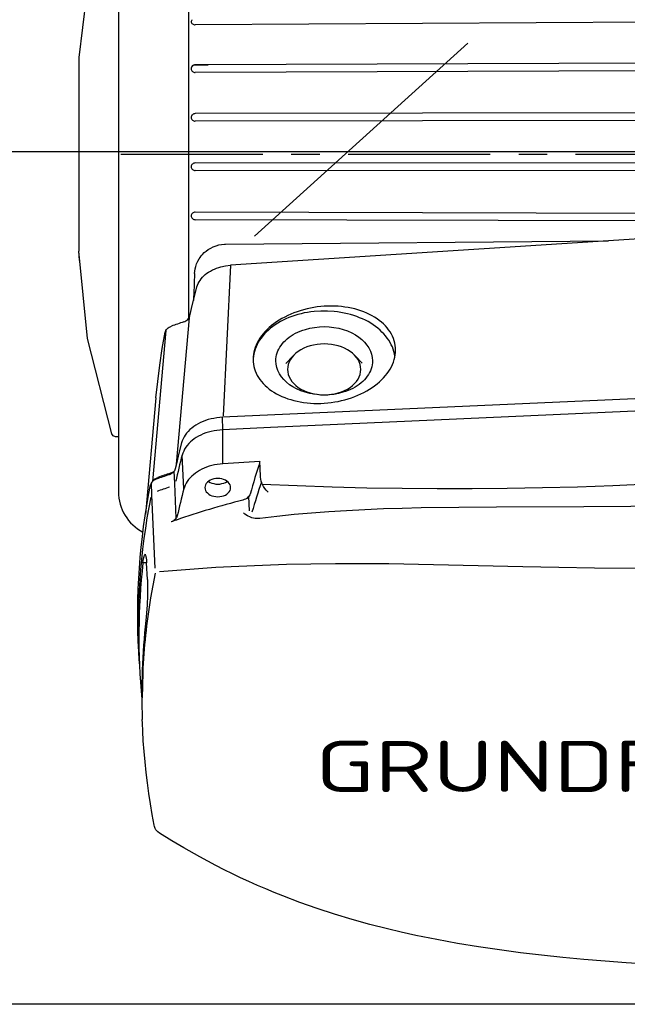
# Model space of a CAD drawing. Extents: x -940 to 22840, y -452 to 16368.
# Tile 41 of 50: x 12840 to 12947, y 9330 to 9504. Entities that reach past the tile are written whole.
import ezdxf
from ezdxf.enums import TextEntityAlignment as Align

# ---------------------------------------------------------------- set-up
doc = ezdxf.new("R2010")
doc.units = 0
doc.header["$LTSCALE"] = 20
doc.linetypes.add('CENTER', pattern=[2, 1.25, -0.25, 0.25, -0.25])
doc.linetypes.add('CENTER2', pattern=[11.25, 7.5, -1.25, 1.25, -1.25])
doc.layers.get('0').update_dxf_attribs({"linetype": 'CONTINUOUS'})
for name, color, linetype in [('CENTER', 7, 'CENTER'), ('GRUNDFOS', 5, 'CONTINUOUS'), ('WL561---_AANVOER', 4, 'CONTINUOUS'), ('WL570---_HARTLIJN', 7, 'CONTINUOUS'), ('WL570---_TOEVOER', 3, 'CONTINUOUS')]:
    doc.layers.add(name, color=color, linetype=linetype)
doc.styles.get("Standard").update_dxf_attribs({"font": 'ISOCP'})

# ---------------------------------------------------------------- blocks, each defined once
blk = doc.blocks.new('LU-1D-K-12C')
at = {"color": 0, "linetype": 'CONTINUOUS'}
blk.add_line((-0.5, 150), (0.5, 150), dxfattribs=at)
at = {"layer": 'WL570---_HARTLIJN', "linetype": 'CENTER2'}
blk.add_line((-0.5, 0), (0.5, 0), dxfattribs=at)

msp = doc.modelspace()

# ---------------------------------------------------------------- linework, layer by layer
at = {"layer": 'CENTER', "color": 4, "linetype": 'CENTER'}
msp.add_line((13283.04, 9479.91), (12856.01, 9479.91), dxfattribs=at)
at = {"layer": 'GRUNDFOS', "color": 4, "linetype": 'CONTINUOUS'}
for p, q in [((12857.65, 9521.88), (12857.65, 9502.63)), ((12852.79, 9514.41), (12850.66, 9496.96)), ((12869.96, 9506.07), (12869.96, 9479.91)), ((12870.54, 9503.52), (12870.45, 9503.27)), ((12870.45, 9503.27), (12870.45, 9503.18)), ((12870.58, 9503.6), (12870.54, 9503.52)), ((13021.93, 9503.59), (12871.14, 9502.7)), ((12857.65, 9502.63), (12857.65, 9479.91)), ((12850.66, 9496.96), (12850.66, 9494.75)), ((13021.93, 9496.23), (12871.14, 9495.66)), ((12850.66, 9494.75), (12850.66, 9462.87)), ((12870.45, 9494.96), (12870.45, 9494.88)), ((12870.45, 9494.96), (12870.45, 9494.96)), ((12871.16, 9495.68), (12871.04, 9495.68)), ((12871.14, 9495.67), (12871.14, 9495.66)), ((13021.93, 9494.91), (12871.14, 9494.34)), ((13021.93, 9487.34), (12871.14, 9487.09)), ((12870.45, 9486.4), (12870.45, 9486.35)), ((12870.45, 9486.09), (12870.45, 9486.09)), ((13021.93, 9486), (12871.14, 9485.75)), ((12857.65, 9479.91), (12857.65, 9457.2)), ((12869.96, 9479.91), (12869.96, 9453.76)), ((12870.45, 9477.8), (12870.45, 9477.75)), ((12870.45, 9477.75), (12870.45, 9477.71)), ((12870.46, 9477.48), (12870.46, 9477.48)), ((13021.93, 9478.34), (12871.14, 9478.42)), ((13021.93, 9476.98), (12871.14, 9477.07)), ((12871.14, 9477.07), (12871.14, 9477)), ((12870.47, 9468.9), (12870.47, 9468.9)), ((13021.93, 9469.35), (12871.14, 9469.77)), ((13021.93, 9468.02), (12871.14, 9468.43)), ((12989.73, 9467.69), (12877.34, 9460.4)), ((12850.8, 9461.25), (12850.66, 9462.87)), ((12852.23, 9447.51), (12850.66, 9462.87)), ((12913.48, 9462.81), (12913.48, 9462.74)), ((12877.34, 9460.4), (12876.09, 9433.9)), ((12857.65, 9457.2), (12857.65, 9437.95)), ((12869.96, 9453.76), (12869.96, 9451.03)), ((12870.09, 9451.19), (12867.82, 9425.42)), ((12856.47, 9430.75), (12852.23, 9447.51)), ((12865.98, 9448.91), (12863.64, 9422.39)), ((12888.33, 9444.42), (12887.1, 9443.14)), ((12900.53, 9443.18), (12899.33, 9444.42)), ((12857.65, 9437.95), (12857.65, 9425.08)), ((12988.27, 9438.73), (12875.97, 9433.66)), ((12864.25, 9437.08), (12862.39, 9416.56)), ((12980.54, 9436.19), (12884.4, 9431.85)), ((12875.98, 9431.47), (12875.97, 9433.66)), ((12856.72, 9430.38), (12856.47, 9430.75)), ((12857.14, 9430.23), (12856.72, 9430.38)), ((12857.65, 9430.21), (12857.14, 9430.23)), ((12884.4, 9431.85), (12875.98, 9431.47)), ((12876.01, 9425.48), (12875.98, 9431.47)), ((12869.15, 9421.06), (12868.86, 9427.02)), ((12857.65, 9425.08), (12857.65, 9420.56)), ((12882.53, 9425.91), (12876.01, 9425.48)), ((12882.63, 9423.34), (12882.53, 9425.91)), ((12867.55, 9422.04), (12867.45, 9424.18)), ((12863.53, 9419.98), (12863.44, 9422.15)), ((12867.55, 9422.01), (12867.55, 9422.04)), ((12867.82, 9415.92), (12867.55, 9422.01)), ((12882.8, 9422.26), (12882.8, 9422.26)), ((12882.95, 9421.92), (12882.95, 9421.91)), ((12863.54, 9419.96), (12863.53, 9419.98)), ((12864.11, 9407.11), (12863.54, 9419.96)), ((12880.69, 9417.21), (12880.59, 9419.74)), ((12862.59, 9408.07), (12861.96, 9408.08)), ((12862.74, 9405.11), (12862.59, 9408.08)), ((12864.08, 9406.25), (12863.28, 9401.89)), ((12861.92, 9388.72), (12861.8, 9384.31)), ((12861.85, 9379.87), (12861.83, 9380.5)), ((12861.92, 9378.42), (12861.85, 9379.87)), ((12862.02, 9376.74), (12861.92, 9378.42))]:
    msp.add_line(p, q, dxfattribs=at)
for points in [[(12870.45, 9503.27), (12870.46, 9503.16), (12870.5, 9503.06), (12870.57, 9502.96), (12870.65, 9502.87), (12870.76, 9502.8), (12870.88, 9502.74), (12871.01, 9502.71), (12871.14, 9502.7)], [(12871.04, 9495.68), (12870.83, 9495.61), (12870.64, 9495.47), (12870.52, 9495.28), (12870.45, 9495.06)], [(12871.14, 9495.66), (12871.01, 9495.64), (12870.88, 9495.6), (12870.76, 9495.54), (12870.65, 9495.45), (12870.57, 9495.35), (12870.5, 9495.22), (12870.46, 9495.09), (12870.45, 9494.96)], [(12870.45, 9494.96), (12870.46, 9494.84), (12870.5, 9494.72), (12870.57, 9494.61), (12870.65, 9494.52), (12870.76, 9494.44), (12870.88, 9494.39), (12871.01, 9494.35), (12871.14, 9494.34)], [(12871.14, 9487.09), (12871.01, 9487.08), (12870.88, 9487.04), (12870.76, 9486.98), (12870.65, 9486.89), (12870.57, 9486.79), (12870.5, 9486.67), (12870.46, 9486.54), (12870.45, 9486.4)], [(12870.45, 9486.4), (12870.46, 9486.28), (12870.5, 9486.15), (12870.57, 9486.04), (12870.65, 9485.94), (12870.76, 9485.86), (12870.88, 9485.8), (12871.01, 9485.76), (12871.14, 9485.75)], [(12871.14, 9478.42), (12871.01, 9478.4), (12870.88, 9478.37), (12870.76, 9478.3), (12870.65, 9478.22), (12870.57, 9478.12), (12870.5, 9478), (12870.46, 9477.88), (12870.45, 9477.75)], [(12870.45, 9477.75), (12870.46, 9477.62), (12870.5, 9477.49), (12870.57, 9477.37), (12870.65, 9477.27), (12870.76, 9477.18), (12870.88, 9477.12), (12871.01, 9477.08), (12871.14, 9477.07)], [(12871.14, 9469.77), (12871.01, 9469.75), (12870.88, 9469.72), (12870.76, 9469.66), (12870.65, 9469.58), (12870.57, 9469.48), (12870.5, 9469.37), (12870.46, 9469.25), (12870.45, 9469.13)], [(12870.45, 9469.13), (12870.46, 9468.99), (12870.5, 9468.86), (12870.57, 9468.74), (12870.65, 9468.63), (12870.76, 9468.55), (12870.88, 9468.48), (12871.01, 9468.44), (12871.14, 9468.43)], [(12871.03, 9458.96), (12871.06, 9459.38), (12871.13, 9459.8), (12871.23, 9460.21), (12871.39, 9460.67), (12871.59, 9461.11), (12871.83, 9461.53), (12872.01, 9461.8), (12872.22, 9462.07), (12872.43, 9462.32), (12872.74, 9462.63), (12873.07, 9462.91), (12873.43, 9463.17)], [(12873.43, 9463.17), (12873.87, 9463.44), (12874.29, 9463.64), (12874.85, 9463.85), (12875.3, 9463.98), (12875.77, 9464.06), (12876.27, 9464.11), (12876.47, 9464.11)], [(12876.47, 9464.11), (12943.86, 9464.71)], [(12870.21, 9451.5), (12870.68, 9453.55), (12871.19, 9455.6), (12871.46, 9456.62), (12871.55, 9456.92), (12871.67, 9457.2), (12871.82, 9457.49), (12871.99, 9457.76), (12872.18, 9458.03), (12872.4, 9458.29), (12872.64, 9458.54), (12872.91, 9458.77), (12873.2, 9459), (12873.5, 9459.21), (12873.83, 9459.4), (12874.17, 9459.58), (12874.53, 9459.75), (12874.9, 9459.89), (12875.28, 9460.02), (12875.68, 9460.14), (12876.49, 9460.31), (12877.34, 9460.4)], [(12906.38, 9445.49), (12906.36, 9445.9), (12906.32, 9446.32), (12906.24, 9446.73), (12906.14, 9447.13), (12906, 9447.53), (12905.84, 9447.92), (12905.65, 9448.31), (12905.42, 9448.68), (12905.17, 9449.05), (12904.9, 9449.41), (12904.59, 9449.75), (12904.27, 9450.08), (12903.91, 9450.4), (12903.53, 9450.71), (12903.13, 9451), (12902.71, 9451.27), (12902.26, 9451.53), (12901.8, 9451.77), (12901.31, 9452), (12900.81, 9452.21), (12900.29, 9452.4), (12899.76, 9452.57), (12899.21, 9452.72), (12898.64, 9452.85), (12898.07, 9452.97), (12897.49, 9453.06), (12896.89, 9453.13), (12896.29, 9453.19), (12895.69, 9453.22), (12895.08, 9453.23), (12894.47, 9453.22), (12893.85, 9453.19), (12893.24, 9453.14), (12892.62, 9453.07), (12892.01, 9452.98), (12891.41, 9452.87), (12890.81, 9452.74), (12890.22, 9452.59), (12889.63, 9452.42), (12889.06, 9452.23), (12888.5, 9452.03), (12887.95, 9451.8), (12887.41, 9451.56), (12886.89, 9451.31), (12886.39, 9451.03), (12885.91, 9450.74), (12885.44, 9450.44), (12885, 9450.12), (12884.57, 9449.79), (12884.17, 9449.45), (12883.79, 9449.1), (12883.44, 9448.73), (12883.11, 9448.36), (12882.81, 9447.97), (12882.53, 9447.58), (12882.28, 9447.18), (12882.06, 9446.78), (12881.87, 9446.37), (12881.7, 9445.96), (12881.57, 9445.54), (12881.46, 9445.12), (12881.38, 9444.7), (12881.34, 9444.28), (12881.32, 9443.86)], [(12869.12, 9450.45), (12869.33, 9450.53), (12869.52, 9450.64), (12869.69, 9450.75), (12869.85, 9450.88), (12869.98, 9451.02), (12870.08, 9451.18), (12870.16, 9451.34), (12870.21, 9451.5)], [(12906.27, 9444.4), (12906.2, 9444.82), (12906.1, 9445.23), (12905.97, 9445.64), (12905.82, 9446.04), (12905.63, 9446.44), (12905.43, 9446.84), (12905.19, 9447.22), (12904.93, 9447.6), (12904.64, 9447.97), (12904.34, 9448.33), (12904, 9448.67), (12903.65, 9449.01), (12903.27, 9449.33), (12902.87, 9449.64), (12902.45, 9449.94), (12902.01, 9450.22), (12901.55, 9450.49), (12901.07, 9450.74), (12900.58, 9450.97), (12900.07, 9451.19), (12899.55, 9451.39), (12899.02, 9451.57), (12898.47, 9451.74), (12897.92, 9451.89), (12897.35, 9452.01), (12896.78, 9452.12), (12896.2, 9452.21), (12895.61, 9452.28), (12894.43, 9452.36), (12893.25, 9452.36), (12892.06, 9452.28), (12891.48, 9452.21), (12890.9, 9452.13), (12890.33, 9452.02), (12889.76, 9451.89), (12889.2, 9451.74), (12888.66, 9451.58), (12888.12, 9451.4), (12887.6, 9451.2), (12887.1, 9450.98), (12886.6, 9450.74), (12886.13, 9450.49), (12885.67, 9450.23), (12885.23, 9449.95), (12884.81, 9449.65), (12884.41, 9449.34), (12884.03, 9449.02), (12883.67, 9448.68), (12883.34, 9448.33), (12883.03, 9447.98), (12882.74, 9447.61), (12882.48, 9447.23), (12882.24, 9446.85), (12882.03, 9446.45), (12881.85, 9446.06), (12881.7, 9445.65), (12881.57, 9445.24), (12881.47, 9444.83), (12881.39, 9444.41), (12881.35, 9443.99), (12881.33, 9443.57)], [(12865.88, 9448.62), (12865.92, 9448.78), (12866, 9448.95), (12866.1, 9449.1), (12866.23, 9449.25), (12866.38, 9449.38), (12866.55, 9449.5), (12866.74, 9449.6), (12866.95, 9449.69)], [(12885.33, 9443.6), (12885.35, 9443.95), (12885.39, 9444.3), (12885.46, 9444.65), (12885.56, 9444.99), (12885.69, 9445.33), (12885.85, 9445.66), (12886.04, 9445.99), (12886.25, 9446.31), (12886.48, 9446.62), (12886.75, 9446.92), (12887.03, 9447.2), (12887.34, 9447.48), (12887.68, 9447.74), (12888.03, 9447.99), (12888.4, 9448.22), (12888.79, 9448.44), (12889.2, 9448.64), (12889.63, 9448.82), (12890.07, 9448.99), (12890.52, 9449.13), (12891.32, 9449.34), (12892.15, 9449.49), (12893, 9449.58), (12893.85, 9449.61), (12894.71, 9449.58), (12895.55, 9449.48), (12896.38, 9449.33), (12897.18, 9449.12), (12897.95, 9448.85), (12898.68, 9448.54), (12899.33, 9448.18), (12899.93, 9447.79), (12900.47, 9447.35), (12900.95, 9446.88), (12901.36, 9446.38), (12901.71, 9445.86), (12901.98, 9445.31), (12902.17, 9444.75), (12902.29, 9444.17), (12902.33, 9443.6)], [(12864.25, 9437.08), (12864.55, 9439.97), (12864.92, 9442.86), (12865.36, 9445.74), (12865.88, 9448.62)], [(12900.27, 9442.1), (12900.24, 9442.54), (12900.15, 9442.97), (12900, 9443.4), (12899.78, 9443.81), (12899.51, 9444.21), (12899.19, 9444.58), (12898.81, 9444.94), (12898.39, 9445.26), (12897.92, 9445.56), (12897.41, 9445.82), (12896.87, 9446.04), (12896.3, 9446.23), (12895.7, 9446.38), (12895.09, 9446.49), (12894.46, 9446.55), (12893.83, 9446.57), (12893.2, 9446.55), (12892.58, 9446.49), (12891.96, 9446.38), (12891.37, 9446.23), (12890.8, 9446.04), (12890.25, 9445.82), (12889.75, 9445.56), (12889.28, 9445.26), (12888.85, 9444.94), (12888.48, 9444.58), (12888.15, 9444.21), (12887.88, 9443.81), (12887.67, 9443.4), (12887.51, 9442.97), (12887.42, 9442.54), (12887.39, 9442.1)], [(12881.32, 9443.86), (12881.34, 9443.44), (12881.38, 9443.03), (12881.46, 9442.62), (12881.56, 9442.21), (12881.7, 9441.81), (12881.86, 9441.42), (12882.05, 9441.04), (12882.28, 9440.66), (12882.52, 9440.29), (12882.8, 9439.94), (12883.1, 9439.59), (12883.43, 9439.26), (12883.79, 9438.94), (12884.16, 9438.63), (12884.57, 9438.34), (12884.99, 9438.07), (12885.44, 9437.81), (12885.9, 9437.56), (12886.39, 9437.34), (12886.89, 9437.13), (12887.41, 9436.94), (12887.94, 9436.77), (12888.49, 9436.62), (12889.06, 9436.48), (12889.63, 9436.37), (12890.21, 9436.28), (12890.81, 9436.2), (12891.41, 9436.15), (12892.01, 9436.12), (12892.62, 9436.11), (12893.24, 9436.11), (12893.85, 9436.14), (12894.47, 9436.19), (12895.08, 9436.26), (12895.69, 9436.36), (12896.3, 9436.47), (12896.9, 9436.6), (12897.49, 9436.75), (12898.07, 9436.92), (12898.65, 9437.1), (12899.21, 9437.31), (12899.76, 9437.53), (12900.3, 9437.78), (12900.81, 9438.03), (12901.32, 9438.31), (12901.8, 9438.6), (12902.27, 9438.9), (12902.71, 9439.22), (12903.14, 9439.55), (12903.54, 9439.89), (12903.92, 9440.25), (12904.27, 9440.61), (12904.6, 9440.99), (12904.9, 9441.37), (12905.18, 9441.76), (12905.43, 9442.16), (12905.65, 9442.57), (12905.84, 9442.98), (12906.01, 9443.39), (12906.14, 9443.81), (12906.25, 9444.23), (12906.32, 9444.65), (12906.37, 9445.07), (12906.38, 9445.49)], [(12902.33, 9443.6), (12902.32, 9443.24), (12902.27, 9442.89), (12902.2, 9442.55), (12902.1, 9442.2), (12901.97, 9441.86), (12901.81, 9441.53), (12901.63, 9441.2), (12901.42, 9440.88), (12901.18, 9440.57), (12900.92, 9440.27), (12900.63, 9439.99), (12900.32, 9439.71), (12899.99, 9439.45), (12899.63, 9439.2), (12899.26, 9438.97), (12898.87, 9438.75), (12898.46, 9438.55), (12898.03, 9438.37), (12897.6, 9438.2), (12897.14, 9438.06), (12896.34, 9437.85), (12895.51, 9437.7), (12894.66, 9437.61), (12893.81, 9437.58), (12892.96, 9437.62), (12892.11, 9437.71), (12891.28, 9437.86), (12890.48, 9438.07), (12889.71, 9438.34), (12888.99, 9438.66), (12888.34, 9439.01), (12887.74, 9439.4), (12887.2, 9439.84), (12886.72, 9440.31), (12886.3, 9440.81), (12885.96, 9441.33), (12885.68, 9441.88), (12885.49, 9442.44), (12885.37, 9443.02), (12885.33, 9443.6)], [(12887.39, 9442.1), (12887.42, 9441.66), (12887.51, 9441.22), (12887.67, 9440.8), (12887.88, 9440.38), (12888.15, 9439.99), (12888.48, 9439.61), (12888.85, 9439.26), (12889.28, 9438.93), (12889.75, 9438.64), (12890.25, 9438.38), (12890.8, 9438.15), (12891.37, 9437.96), (12891.96, 9437.81), (12892.58, 9437.71), (12893.2, 9437.64), (12893.83, 9437.62), (12894.46, 9437.64), (12895.09, 9437.71), (12895.7, 9437.81), (12896.3, 9437.96), (12896.87, 9438.15), (12897.41, 9438.38), (12897.92, 9438.64), (12898.39, 9438.93), (12898.81, 9439.26), (12899.19, 9439.61), (12899.51, 9439.99), (12899.78, 9440.38), (12900, 9440.8), (12900.15, 9441.22), (12900.24, 9441.66), (12900.27, 9442.1)], [(12875.97, 9433.66), (12875.45, 9433.63), (12874.94, 9433.57), (12874.43, 9433.48), (12873.93, 9433.38), (12873.45, 9433.25), (12872.98, 9433.1), (12872.52, 9432.93), (12872.08, 9432.73), (12871.66, 9432.52), (12871.26, 9432.29), (12870.89, 9432.04), (12870.54, 9431.77), (12870.21, 9431.49), (12869.91, 9431.19), (12869.64, 9430.88), (12869.4, 9430.55), (12869.2, 9430.22), (12869.02, 9429.87), (12868.87, 9429.52), (12868.76, 9429.16), (12868.28, 9427.33), (12867.84, 9425.5), (12867.63, 9424.58)], [(12875.98, 9431.47), (12875.47, 9431.43), (12874.96, 9431.37), (12874.46, 9431.29), (12873.97, 9431.19), (12873.49, 9431.06), (12873.03, 9430.91), (12872.57, 9430.74), (12872.14, 9430.55), (12871.73, 9430.34), (12871.34, 9430.11), (12870.96, 9429.86), (12870.62, 9429.6), (12870.3, 9429.32), (12870, 9429.03), (12869.74, 9428.72), (12869.5, 9428.4), (12869.29, 9428.07), (12869.12, 9427.73), (12868.97, 9427.38), (12868.86, 9427.02)], [(12876.01, 9425.48), (12875.51, 9425.44), (12875.02, 9425.37), (12874.54, 9425.28), (12874.07, 9425.17), (12873.61, 9425.04), (12873.16, 9424.89), (12872.73, 9424.71), (12872.31, 9424.52), (12871.91, 9424.31), (12871.53, 9424.08), (12871.17, 9423.84), (12870.84, 9423.57), (12870.53, 9423.3), (12870.25, 9423.01), (12869.99, 9422.71), (12869.76, 9422.39), (12869.56, 9422.07), (12869.39, 9421.74), (12869.26, 9421.4), (12869.15, 9421.06)], [(12867.63, 9424.58), (12867.58, 9424.41), (12867.5, 9424.26), (12867.39, 9424.11), (12867.27, 9423.97), (12867.11, 9423.84), (12866.94, 9423.73), (12866.75, 9423.63), (12866.54, 9423.55)], [(12866.79, 9423.83), (12867.16, 9423.99), (12867.32, 9424.09), (12867.46, 9424.2)], [(12882.95, 9421.91), (12889.08, 9421.65), (12895.21, 9421.44), (12901.36, 9421.28), (12907.52, 9421.18), (12913.69, 9421.13), (12919.86, 9421.13), (12926.04, 9421.19), (12932.22, 9421.3), (12938.41, 9421.46), (12944.6, 9421.68), (12950.79, 9421.95), (12956.99, 9422.27), (12963.19, 9422.65), (12969.38, 9423.08), (12975.58, 9423.56), (12981.78, 9424.09)], [(12861.23, 9392.42), (12861.14, 9394.27), (12861.08, 9396.11), (12861.05, 9397.95), (12861.05, 9399.79), (12861.08, 9401.63), (12861.14, 9403.47), (12861.23, 9405.31), (12861.34, 9407.15), (12861.48, 9408.98), (12861.65, 9410.82), (12861.85, 9412.65), (12862.08, 9414.48), (12862.34, 9416.31), (12862.63, 9418.13), (12862.94, 9419.95), (12863.28, 9421.77)], [(12864.34, 9422.81), (12864.14, 9422.73), (12863.95, 9422.63), (12863.78, 9422.51), (12863.63, 9422.38), (12863.5, 9422.24), (12863.4, 9422.09), (12863.33, 9421.93), (12863.28, 9421.77)], [(12863.7, 9422.45), (12863.86, 9422.64), (12864.07, 9422.82), (12864.31, 9422.97), (12864.59, 9423.09)], [(12877.38, 9421.29), (12877.35, 9421.54), (12877.27, 9421.78), (12877.13, 9422.02), (12876.95, 9422.23), (12876.72, 9422.42), (12876.45, 9422.58), (12876.14, 9422.72), (12875.81, 9422.81), (12875.47, 9422.87), (12875.11, 9422.89), (12874.76, 9422.87), (12874.42, 9422.81), (12874.09, 9422.71), (12873.78, 9422.58), (12873.52, 9422.42), (12873.28, 9422.23), (12873.1, 9422.01), (12872.96, 9421.78), (12872.88, 9421.54), (12872.85, 9421.29)], [(12873.48, 9422.39), (12873.75, 9422.22), (12874.06, 9422.09), (12874.4, 9421.99), (12874.75, 9421.93), (12875.11, 9421.91), (12875.48, 9421.93), (12875.83, 9421.99), (12876.16, 9422.09), (12876.47, 9422.22), (12876.75, 9422.39)], [(12883.96, 9420.51), (12883.65, 9420.83), (12883.42, 9421.13), (12883.16, 9421.51), (12883.05, 9421.71), (12882.88, 9422.06), (12882.75, 9422.43), (12882.66, 9422.79), (12882.64, 9423.12)], [(12872.85, 9421.29), (12872.88, 9421.04), (12872.96, 9420.79), (12873.1, 9420.56), (12873.28, 9420.35), (12873.52, 9420.16), (12873.79, 9419.99), (12874.09, 9419.86), (12874.42, 9419.77), (12874.76, 9419.71), (12875.11, 9419.69), (12875.47, 9419.71), (12875.81, 9419.77), (12876.14, 9419.86), (12876.45, 9419.99), (12876.72, 9420.16), (12876.95, 9420.35), (12877.13, 9420.56), (12877.27, 9420.79), (12877.35, 9421.04), (12877.38, 9421.29)], [(12880.81, 9420.17), (12880.75, 9420), (12880.65, 9419.83), (12880.53, 9419.67), (12880.37, 9419.53), (12880.2, 9419.4), (12879.99, 9419.28), (12879.77, 9419.19), (12879.54, 9419.11)], [(12861.33, 9390.3), (12861.25, 9392.14), (12861.19, 9393.98), (12861.16, 9395.82), (12861.16, 9397.66), (12861.19, 9399.49), (12861.24, 9401.33), (12861.33, 9403.17), (12861.44, 9405), (12861.59, 9406.83), (12861.76, 9408.66), (12861.96, 9410.49), (12862.18, 9412.32), (12862.44, 9414.14), (12862.72, 9415.96), (12863.04, 9417.78), (12863.38, 9419.6)], [(12982.8, 9416.92), (12981.05, 9417.14), (12978.87, 9417.37), (12976.67, 9417.56), (12974.46, 9417.7), (12972.24, 9417.81), (12970.03, 9417.9), (12966.54, 9417.98), (12963.04, 9418.03), (12956.06, 9418.03), (12939.52, 9417.92), (12924.16, 9417.86), (12917.51, 9417.82), (12910.87, 9417.72), (12907.57, 9417.64), (12904.28, 9417.54), (12900.99, 9417.4), (12897.73, 9417.23), (12894.65, 9417.04), (12891.59, 9416.81), (12888.55, 9416.54), (12885.53, 9416.22), (12882.54, 9415.87)], [(12867.99, 9416.31), (12867.94, 9416.15), (12867.86, 9415.99), (12867.76, 9415.84), (12867.63, 9415.7), (12867.47, 9415.57), (12867.3, 9415.45), (12867.11, 9415.35), (12866.9, 9415.27)], [(12882.54, 9415.87), (12882.24, 9415.85), (12881.96, 9415.85), (12881.68, 9415.87), (12881.41, 9415.92), (12881.12, 9416), (12880.85, 9416.1), (12880.35, 9416.35), (12879.89, 9416.65), (12879.63, 9416.84)], [(12861.96, 9408.08), (12862.06, 9408.82), (12862.14, 9409.18), (12862.21, 9409.43), (12862.29, 9409.55), (12862.32, 9409.57), (12862.36, 9409.55), (12862.43, 9409.43), (12862.49, 9409.18), (12862.56, 9408.6), (12862.59, 9408.08)], [(12864.87, 9406.56), (12870.21, 9406.97), (12874.75, 9407.27), (12878.84, 9407.5), (12883, 9407.68), (12887.22, 9407.82), (12891.5, 9407.91), (12895.84, 9407.96), (12900.21, 9407.96), (12905.19, 9407.92), (12913.07, 9407.77), (12928.77, 9407.4), (12935.08, 9407.28), (12941.4, 9407.19), (12950.91, 9407.12)], [(12862.74, 9405.11), (12862.77, 9403.82), (12862.75, 9402.3), (12862.68, 9400.7), (12862.59, 9399.19), (12862.47, 9397.9)], [(12863.93, 9361.93), (12863.59, 9363.79), (12863.28, 9365.64), (12863, 9367.49), (12862.74, 9369.34), (12862.52, 9371.19), (12862.32, 9373.04), (12862.16, 9374.89), (12862.02, 9376.74)], [(12864.85, 9360.48), (12864.55, 9360.72), (12864.38, 9360.9), (12864.23, 9361.1), (12864.11, 9361.33), (12863.98, 9361.66), (12863.93, 9361.93)], [(12950.69, 9337.48), (12946.96, 9337.69), (12943.23, 9337.96), (12939.51, 9338.27), (12935.79, 9338.62), (12932.08, 9339.02), (12928.37, 9339.46), (12924.67, 9339.95), (12920.98, 9340.5), (12917.29, 9341.1), (12913.62, 9341.77), (12909.96, 9342.51), (12907.36, 9343.09), (12904.99, 9343.65), (12901.86, 9344.44), (12898.76, 9345.3), (12895.67, 9346.24), (12892.6, 9347.24), (12889.56, 9348.31), (12886.54, 9349.46), (12885.05, 9350.06), (12883.56, 9350.68), (12882.08, 9351.32), (12880.6, 9351.98), (12879.14, 9352.66), (12877.68, 9353.35), (12876.23, 9354.07), (12874.79, 9354.8), (12873.36, 9355.55), (12871.94, 9356.32), (12869.14, 9357.9), (12867.05, 9359.14), (12864.85, 9360.48)]]:
    msp.add_lwpolyline(points, dxfattribs=at)
for centre, radius, start, end in [((12871.69, 9952.25), 456.57, 269.9333, 270.2175), ((13805.1, 9420.72), 934.85, 177.65581, 177.94703), ((12921.55, 9298.4), 160.84, 109.026, 109.8444), ((12984.69, 9396.07), 119.9, 165.0399, 167.3142), ((12994.44, 9389.29), 117.74, 161.8795, 164.7956), ((12916.37, 9272.81), 158.76, 108.2913, 109.131), ((12916.46, 9273.3), 158.52, 108.264, 109.1031), ((12877.75, 9423.15), 4.88, 359.668, 2.1572), ((12984.23, 9387.36), 107.27, 161.0091, 163.9771), ((12865.65, 9420.56), 8, 180, 242.5503), ((12916.37, 9270.78), 158.6, 108.273, 109.1124), ((12986.63, 9389.87), 121.55, 165.1317, 167.4335), ((12919.46, 9265.32), 158.89, 104.5504, 108.9609), ((12919.81, 9264.31), 159.96, 108.9611, 109.3129), ((12979.85, 9395.03), 118.61, 173.6849, 185.3097), ((12974.47, 9383.7), 112.66, 170.707, 177.4458), ((12980.1, 9384.86), 118.35, 173.6714, 182.1077)]:
    msp.add_arc(centre, radius, start, end, dxfattribs=at)
at = {"layer": 'WL561---_AANVOER', "color": 1}
msp.add_line((12881.57, 9465.54), (12919.12, 9499.5), dxfattribs=at)

# ---------------------------------------------------------------- block references
at = {"layer": 'WL570---_TOEVOER', "linetype": 'CONTINUOUS', "xscale": 1005.583228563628, "rotation": 180}
msp.add_blockref('LU-1D-K-12C', (12941.52, 9480.39), dxfattribs=at)

# ---------------------------------------------------------------- texts
at = {"layer": 'GRUNDFOS', "color": 4, "linetype": 'CONTINUOUS', "width": 1.527778}
msp.add_text('GRUNDFOS', height=9, dxfattribs=at).set_placement((12974.1, 9367.74), align=Align.RIGHT)

doc.saveas('drawing.dxf')
